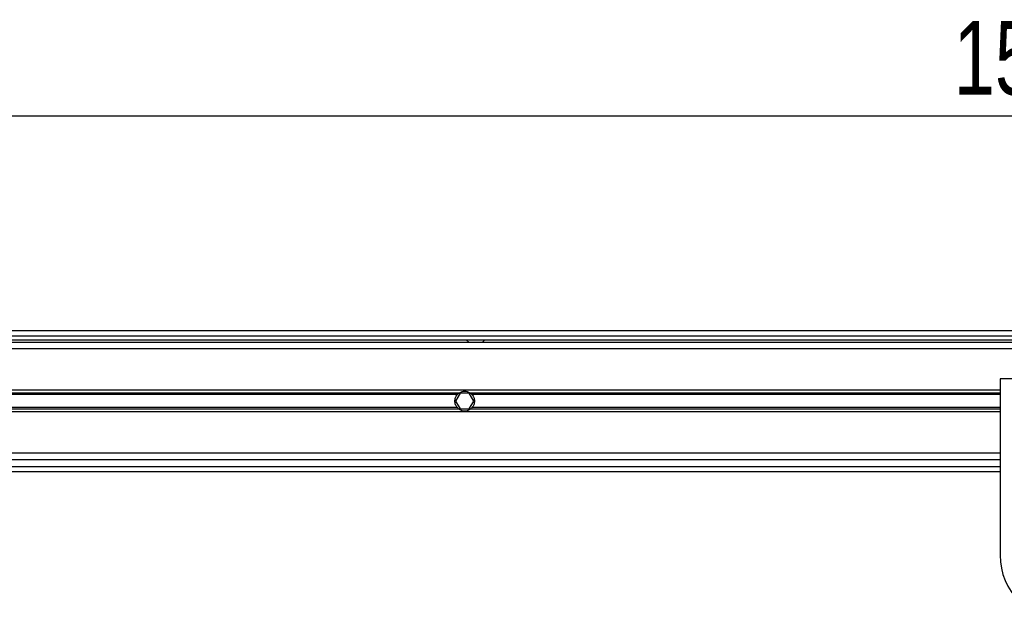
# Model space of a CAD drawing. Header units: millimetres. Extents: x 0 to 420, y 0 to 297.
# Tile 11 of 20: x 96 to 136, y 217 to 242. Entities that reach past the tile are written whole.
import ezdxf

# ---------------------------------------------------------------- set-up
doc = ezdxf.new("R2010")
doc.units = ezdxf.units.MM
doc.layers.add('QUOTE', color=174, linetype='Continuous')
doc.styles.add('SLDTEXTSTYLE3', font='TXT', dxfattribs={"width": 0.75})
doc.dimstyles.new('SLDDIMSTYLE0', dxfattribs={"dimtxt": 3, "dimasz": 3, "dimexe": 0, "dimexo": 0.0625, "dimgap": 0.75, "dimtad": 1, "dimlfac": 9.421651, "dimrnd": 1e-09, "dimzin": 12, "dimdsep": 46, "dimtxsty": 'SLDTEXTSTYLE3', "dimsah": 1, "dimcen": 0.09, "dimadec": 0, "dimazin": 3, "dimtfac": 1, "dimtdec": 3, "dimtofl": 0, "dimtmove": 0, "dimatfit": 3, "dimfxl": 0, "dimfrac": 2, "dimtolj": 1, "dimtzin": 12, "dimarcsym": 0})

# ---------------------------------------------------------------- blocks, each defined once
blk = doc.blocks.new('_D')
at = {"layer": 'QUOTE'}
for p, q in [((58.764, 228.128), (58.764, 239.724)), ((217.972, 228.128), (217.972, 239.724)), ((217.972, 237.724), (58.764, 237.724))]:
    blk.add_line(p, q, dxfattribs=at)
for points in [[(58.764, 237.724), (61.764, 237.224), (61.764, 238.224)], [(217.972, 237.724), (214.972, 238.224), (214.972, 237.224)]]:
    blk.add_solid(points, dxfattribs=at)
at = {"layer": 'QUOTE', "insert": (133.935, 241.592), "char_height": 3, "attachment_point": 1, "style": 'SLDTEXTSTYLE3'}
blk.add_mtext('1500', dxfattribs=at)

msp = doc.modelspace()

# ---------------------------------------------------------------- linework, layer by layer
at = {"color": 7, "linetype": 'Continuous', "lineweight": 25}
for p, q in [((213.8101, 228.9937), (58.7642, 228.9937)), ((61.683, 228.7814), (213.6703, 228.7814)), ((61.8422, 228.6222), (213.5752, 228.6222)), ((198.3363, 228.516), (70.4394, 228.516)), ((114.1036, 228.6222), (114.2216, 228.516)), ((114.7523, 228.516), (114.8702, 228.6222)), ((198.3363, 228.2507), (70.4394, 228.2507)), ((135.8208, 227.0301), (135.8208, 219.8657)), ((141.1277, 227.0301), (135.8208, 227.0301)), ((135.8208, 226.5684), (77.3384, 226.5684)), ((113.8155, 226.4533), (77.3384, 226.4533)), ((113.7473, 226.3924), (77.3384, 226.3924)), ((113.8608, 226.4463), (113.677, 226.1279)), ((114.2285, 226.4463), (113.8608, 226.4463)), ((114.4124, 226.1279), (114.2285, 226.4463)), ((135.8208, 226.4533), (114.2739, 226.4533)), ((135.8208, 226.3924), (114.3421, 226.3924)), ((113.677, 226.1279), (113.8608, 225.8095)), ((114.2285, 225.8095), (114.4124, 226.1279)), ((113.7473, 225.8634), (77.3384, 225.8634)), ((113.8155, 225.8025), (77.3384, 225.8025)), ((135.8208, 225.6874), (77.3384, 225.6874)), ((113.8608, 225.8095), (114.2285, 225.8095)), ((135.8208, 225.8025), (114.2739, 225.8025)), ((135.8208, 225.8634), (114.3421, 225.8634)), ((135.8208, 224.0051), (70.4394, 224.0051)), ((61.683, 223.4744), (135.8208, 223.4744)), ((135.8208, 223.7398), (70.4394, 223.7398)), ((58.7642, 223.2622), (135.8208, 223.2622))]:
    msp.add_line(p, q, dxfattribs=at)
for centre, radius, start, end in [((114.0447, 226.1279), 0.398, 54.84472, 125.15528), ((114.0447, 226.1279), 0.398, 234.84472, 305.15528), ((138.4742, 219.8657), 2.6535, 180, 0)]:
    msp.add_arc(centre, radius, start, end, dxfattribs=at)
for points, knots in [([(113.7473, 225.8634), (113.7317, 225.8809), (113.7178, 225.8997), (113.6932, 225.9398), (113.6824, 225.9613), (113.6649, 226.0064), (113.6582, 226.0297), (113.6491, 226.0777), (113.6467, 226.1028), (113.6466, 226.1523), (113.6489, 226.1768), (113.658, 226.2253), (113.6648, 226.249), (113.6821, 226.2939), (113.6929, 226.3156), (113.7177, 226.3561), (113.7317, 226.3749), (113.7473, 226.3924)], [0, 0, 0, 0, 0.125, 0.125, 0.25, 0.25, 0.375, 0.375, 0.5, 0.5, 0.625, 0.625, 0.75, 0.75, 0.875, 0.875, 1, 1, 1, 1]), ([(113.7473, 226.3924), (113.7572, 226.4036), (113.7687, 226.4151), (113.792, 226.4359), (113.8042, 226.4454), (113.8155, 226.4533)], [0, 0, 0, 0, 0.5, 0.5, 1, 1, 1, 1]), ([(114.2739, 226.4533), (114.2852, 226.4454), (114.2973, 226.4359), (114.3207, 226.4151), (114.3321, 226.4036), (114.3421, 226.3924)], [0, 0, 0, 0, 0.5, 0.5, 1, 1, 1, 1]), ([(114.3421, 226.3924), (114.3577, 226.3749), (114.3716, 226.3562), (114.3962, 226.3161), (114.407, 226.2945), (114.4245, 226.2494), (114.4312, 226.2261), (114.4403, 226.1781), (114.4427, 226.153), (114.4427, 226.1036), (114.4405, 226.0791), (114.4314, 226.0305), (114.4246, 226.0068), (114.4072, 225.9619), (114.3965, 225.9402), (114.3717, 225.8998), (114.3577, 225.881), (114.3421, 225.8634)], [0, 0, 0, 0, 0.125, 0.125, 0.25, 0.25, 0.375, 0.375, 0.5, 0.5, 0.625, 0.625, 0.75, 0.75, 0.875, 0.875, 1, 1, 1, 1]), ([(113.8155, 225.8025), (113.8042, 225.8105), (113.7921, 225.8199), (113.7687, 225.8407), (113.7572, 225.8522), (113.7473, 225.8634)], [0, 0, 0, 0, 0.5, 0.5, 1, 1, 1, 1]), ([(114.3421, 225.8634), (114.3321, 225.8522), (114.3207, 225.8407), (114.2973, 225.82), (114.2852, 225.8105), (114.2739, 225.8025)], [0, 0, 0, 0, 0.5, 0.5, 1, 1, 1, 1])]:
    msp.add_open_spline(points, degree=3, knots=knots, dxfattribs=at)

# ---------------------------------------------------------------- dimensions: what is measured, and where the dimension line sits
at = {"layer": 'QUOTE'}
dim = msp.add_linear_dim(base=(58.7642, 237.7244), p1=(217.972, 226.1279), p2=(58.7642, 226.1279), dimstyle='SLDDIMSTYLE0', dxfattribs=at)
dim.commit()
dim.dimension.update_dxf_attribs({"geometry": '_D', "text_midpoint": (138.3681, 237.7244), "dimtype": 160})

doc.saveas('drawing.dxf')
